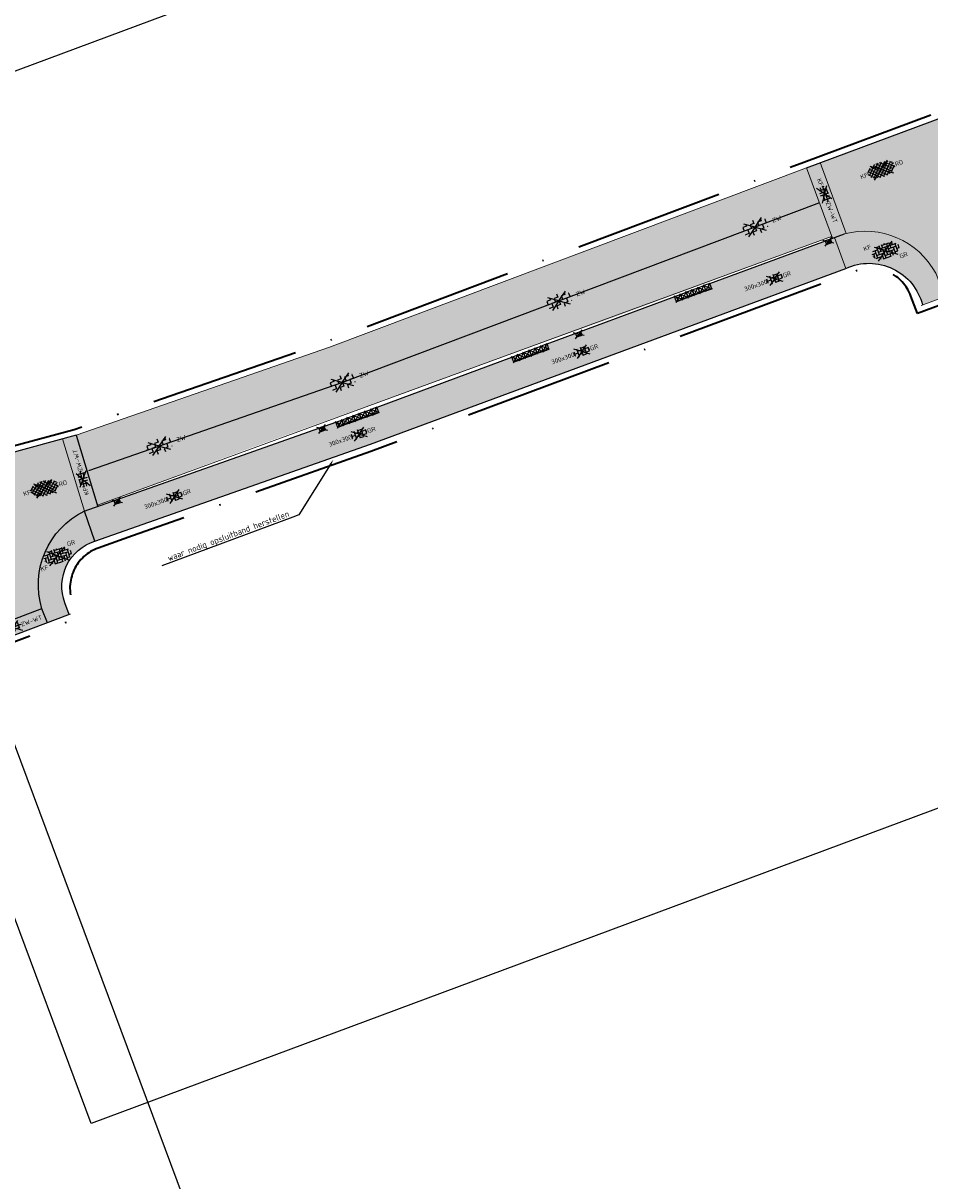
# Model space of a CAD drawing. Header units: metres. Extents: x 132493 to 135358, y 502695 to 503216.
# Tile 24 of 37: x 132831 to 132904, y 502888 to 502981. Entities that reach past the tile are written whole.
import ezdxf
from ezdxf import colors
from ezdxf.entities.mleader import LeaderData, LeaderLine
from ezdxf.enums import TextEntityAlignment as Align
from ezdxf.math import Vec2, Vec3

# ---------------------------------------------------------------- set-up
doc = ezdxf.new("R2010")
doc.units = ezdxf.units.M
doc.linetypes.add('XX-PROJECTGRENS', pattern=[18, 12, -3, 0, -3])
doc.layers.get('Defpoints').update_dxf_attribs({"color": 3})
for name, color, linetype, lineweight, plot in [('ARC- frezen asfalt zwart', 174, 'Continuous', 35, False), ('ARC-opbreken bss kf bv taludmarkering', 140, 'Continuous', 20, False), ('ARC-opbreken sbs kf kv rood', 40, 'Continuous', 20, False)]:
    doc.layers.add(name, color=color, linetype=linetype, lineweight=lineweight, plot=plot)
doc.layers.add('ARC-opbreken bss kf ev grijs', color=30, linetype='Continuous', plot=False)
doc.layers.add('ARC-opbreken btt 300x300 hv', color=7, linetype='Continuous', plot=False)
for name, color, linetype, lineweight in [('B-WE-VH-KANTVERHARDING-G', 2, 'Continuous', 25), ('N-WE-KG-GRENS_WERKGRENS-G', 5, 'XX-PROJECTGRENS', 35), ('N-WE-VH-KANTVERHARDING-G', 2, 'Continuous', 18), ('V-WE-RI-KOLK-S', 7, 'Continuous', 25), ('V-WE-VH-GOOT_TEGEL-G', 170, 'Continuous', 18), ('V-WE-VH-KANTOPSLUITING_ELEMENT_INRIT-S', 2, 'Continuous', 25), ('V-WE-VH-KANTOPSLUITING_TROTTOIRBAND_130 150-G', 210, 'VH-TROTTOIRBAND_130-150-V', 25), ('V-WE-VH-VERHARDING_ASFALT-S', 2, 'Continuous', 25), ('V-WE-VH-VERHARDING_BETONSTRAATSTEEN-S', 2, 'Continuous', 25), ('V-WE-VH-VERHARDING_BETONSTRAATSTEEN_ELLEBOOG-S', 2, 'Continuous', 25), ('V-WE-VH-VERHARDING_STRAATBAKSTEEN_KEPER-S', 2, 'Continuous', 25), ('V-WE-VH-VERHARDING_TEGEL_HALFST-S', 2, 'Continuous', 25), ('X-XX-AL-AANPIJLING-T25', 7, 'Continuous', 25)]:
    doc.layers.add(name, color=color, linetype=linetype, lineweight=lineweight)
doc.styles.add('NLCS-ISO', font='NLCS-ISO.ttf')
doc.styles.add('NLCS-ISO-M200-T25', font='NLCS-ISO.ttf', dxfattribs={"height": 0.5})
doc.linetypes.add('VH-TROTTOIRBAND_130-150-V', pattern='A,2.5,[24,NLCS.SHX,S=1,R=0,X=0,Y=0],2.5,-2,2,-2,2,-2', length=15)

# ---------------------------------------------------------------- blocks, each defined once
blk = doc.blocks.new('V-SVH-BSS_KEIFORMAAT_ELLEBOOG-SO')
at = {"ltscale": 0.1}
for p, q in [((-5.610382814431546, 0.3855414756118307), (-3.971609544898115, 0.3855414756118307)), ((-5.02160954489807, 0.3855414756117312), (-5.02160954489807, -1.36993364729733)), ((-4.954776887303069, 1.435541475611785), (-2.92160954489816, 1.435541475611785)), ((0, 0), (-4.171838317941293, -3.003495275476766)), ((-3.971609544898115, 1.435541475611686), (-3.971609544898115, -1.71445852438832)), ((4.440892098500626e-16, 0), (-3.727942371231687, 2.683914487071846)), ((-3.104154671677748, 2.485541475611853), (-1.871609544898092, 2.485541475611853)), ((-2.92160954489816, 2.48554147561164), (-2.92160954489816, -0.6644585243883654)), ((-2.92160954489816, 0.3855414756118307), (0.2283904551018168, 0.3855414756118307)), ((-1.871609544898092, 2.805519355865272), (-1.871609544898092, 0.3855414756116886)), ((-1.871609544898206, 1.435541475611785), (1.278390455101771, 1.435541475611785)), ((-0.8216095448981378, 2.941359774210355), (-0.8216095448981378, 1.435541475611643)), ((-0.8216095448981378, 2.485541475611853), (2.32839045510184, 2.485541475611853)), ((-0.8216095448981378, 0.385541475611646), (-0.8216095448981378, -2.76445852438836)), ((4.440892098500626e-16, -1.665334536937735e-16), (3.727942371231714, 2.683914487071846)), ((0.2283904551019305, 2.970445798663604), (0.2283904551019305, 2.485541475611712)), ((0.2283904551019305, 1.435541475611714), (0.2283904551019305, -1.714458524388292)), ((1.278390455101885, 2.485541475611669), (1.278390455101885, -0.664458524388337)), ((1.278390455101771, 0.3855414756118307), (4.428390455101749, 0.3855414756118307)), ((2.32839045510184, 2.709488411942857), (2.32839045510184, 0.3855414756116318)), ((2.328390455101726, 1.435541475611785), (4.954776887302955, 1.435541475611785)), ((3.378390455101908, 2.384775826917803), (3.378390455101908, 1.4355414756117)), ((3.378390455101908, 0.3855414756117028), (3.378390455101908, -2.384775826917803)), ((4.428390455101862, 1.435541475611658), (4.428390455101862, -1.714458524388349)), ((5.47839045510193, 0.7434310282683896), (5.47839045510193, -0.6644585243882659)), ((5.478390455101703, 0.3855414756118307), (5.610382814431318, 0.3855414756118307)), ((-5.515026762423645, -0.6644585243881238), (-5.02160954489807, -0.6644585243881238)), ((-4.622465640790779, -1.714458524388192), (-1.871609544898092, -1.714458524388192)), ((-3.971609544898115, -0.6644585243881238), (-0.8216095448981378, -0.6644585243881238)), ((-2.92160954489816, -1.714458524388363), (-2.92160954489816, -2.545893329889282)), ((-1.871609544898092, -0.6644585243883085), (-1.871609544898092, -2.805519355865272)), ((-1.871609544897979, -2.764458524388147), (1.278390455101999, -2.764458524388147)), ((-0.8216095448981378, -1.714458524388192), (2.32839045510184, -1.714458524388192)), ((8.881784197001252e-16, -1.665334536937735e-16), (4.171838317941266, -3.003495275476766)), ((0.2283904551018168, -0.6644585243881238), (3.378390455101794, -0.6644585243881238)), ((0.2283904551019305, -2.764458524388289), (0.2283904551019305, -2.970445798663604)), ((1.278390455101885, -1.714458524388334), (1.278390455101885, -2.895995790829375)), ((2.32839045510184, -0.6644585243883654), (2.32839045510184, -2.709488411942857)), ((3.378390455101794, -1.714458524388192), (4.622465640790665, -1.714458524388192)), ((4.428390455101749, -0.6644585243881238), (5.515026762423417, -0.6644585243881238))]:
    blk.add_line(p, q, dxfattribs=at)
at = {"style": 'NLCS-ISO'}
blk.add_attdef('FORMAAT', text='', height=1.8, dxfattribs=at).set_placement((-5.710382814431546, -4.440892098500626e-15), align=Align.MIDDLE_RIGHT)
blk.add_attdef('KLEUR', text='', height=1.8, dxfattribs=at).set_placement((5.710382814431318, 0), align=Align.MIDDLE_LEFT)
at = {"style": 'NLCS-ISO', "flags": 1}
blk.add_attdef('FUNCTIE', text='', height=1.8, dxfattribs=at).set_placement((0.1159930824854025, -3.584775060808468), align=Align.MIDDLE_CENTER)
blk = doc.blocks.new('V-SVH-INRITELEMENT_130 150_180X450X500_LINKS')
for p, q in [((-0.54, 0.49), (0.04000000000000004, -0.04)), ((0.04, 0.49), (-0.54, -0.03999999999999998)), ((-0.3, 0.4000000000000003), (-0.405263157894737, 0)), ((0, 0.4000000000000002), (-0.3, 0.4000000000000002))]:
    blk.add_line(p, q)
blk.add_lwpolyline([(-0.5, 0), (0, 0), (0, 0.45), (-0.5, 0.45)], close=True)
blk = doc.blocks.new('V-SVH-INRITELEMENT_130 150_180X450X500_MIDDEN')
for p, q in [((-0.04, 0.4900000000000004), (0.54, -0.04000000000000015)), ((0.54, 0.4900000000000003), (-0.04, -0.04)), ((0, 0.4000000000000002), (0.5, 0.4000000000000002))]:
    blk.add_line(p, q)
blk.add_lwpolyline([(0, 0), (0, 0.4500000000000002), (0.5, 0.4500000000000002), (0.5, 0)], close=True)
blk = doc.blocks.new('V-SVH-INRITELEMENT_130 150_180X450X500_RECHTS')
for p, q in [((-0.04, 0.49), (0.54, -0.04000000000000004)), ((0.54, 0.49), (-0.04, -0.03999999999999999)), ((0, 0.4000000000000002), (0.3, 0.4000000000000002)), ((0.3, 0.4000000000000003), (0.405263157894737, 0))]:
    blk.add_line(p, q)
blk.add_lwpolyline([(0, 0), (0, 0.45), (0.5, 0.45), (0.5, 0)], close=True)
blk = doc.blocks.new('V-SRI-KOLK_TROTTOIR-SO')
blk.add_hatch(color=256).paths.add_polyline_path([(1.12499999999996, 0.7499999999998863), (-1.124999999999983, 0.7499999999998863), (-1.124999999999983, -0.7499999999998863)])
at = {"ltscale": 0.1}
for p, q in [((-1.875000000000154, 1.25), (1.875000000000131, -1.25)), ((1.875000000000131, 1.25), (-1.875000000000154, -1.25))]:
    blk.add_line(p, q, dxfattribs=at)
blk.add_line((-1.124999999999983, -0.7499999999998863), (1.12499999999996, 0.7499999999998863))
at = {"flags": 128}
blk.add_lwpolyline([(-1.124999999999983, -0.7499999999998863), (1.12499999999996, -0.7499999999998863), (1.12499999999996, 0.7499999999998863), (-1.124999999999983, 0.7499999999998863)], close=True, dxfattribs=at)
blk = doc.blocks.new('V-SVH-SBS_KEIFORMAAT_KEPER-SO')
at = {"ltscale": 0.1}
for p, q in [((-5.658132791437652, 0.01016907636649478), (-4.378087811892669, -1.269875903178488)), ((-5.259365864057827, 1.096326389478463), (-4.378087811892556, 0.2150483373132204)), ((-5.120549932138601, 0.9575104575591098), (-3.948981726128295, 2.129078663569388)), ((-5.120549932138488, -0.5274137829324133), (-2.893163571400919, 1.699972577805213)), ((-4.735379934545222, -1.627168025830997), (-2.893163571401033, 0.2150483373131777)), ((-4.488306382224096, 1.81019114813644), (-4.378087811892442, 1.699972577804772)), ((0, 0), (-4.171838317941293, -3.003495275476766)), ((4.440892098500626e-16, 0), (-3.727942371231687, 2.683914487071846)), ((-3.635625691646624, 0.9575104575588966), (-1.408239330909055, -1.269875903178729)), ((-3.520521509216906, 2.327330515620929), (-1.408239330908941, 0.2150483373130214)), ((-2.400361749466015, 2.692094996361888), (-1.408239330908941, 1.699972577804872)), ((-2.150701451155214, 0.957510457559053), (-0.1362047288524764, 2.972007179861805)), ((-2.150701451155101, 2.442434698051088), (-1.769360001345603, 2.823776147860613)), ((-2.150701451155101, -0.5274137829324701), (0.07668490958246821, 1.699972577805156)), ((-2.150701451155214, -2.012338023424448), (0.07668490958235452, 0.2150483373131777)), ((-0.6657772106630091, 2.44243469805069), (1.56160915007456, 0.2150483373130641)), ((-0.6657772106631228, 0.9575104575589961), (1.561609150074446, -1.26987590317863)), ((4.440892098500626e-16, -1.665334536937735e-16), (3.727942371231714, 2.683914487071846)), ((0.2926933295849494, 2.968888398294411), (1.561609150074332, 1.699972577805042)), ((0.8191470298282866, 2.442434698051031), (1.273324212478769, 2.896611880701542)), ((0.8191470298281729, 0.957510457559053), (2.522678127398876, 2.661041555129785)), ((0.8191470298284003, -0.5274137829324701), (3.046533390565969, 1.699972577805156)), ((0.8191470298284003, -2.01233802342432), (3.046533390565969, 0.2150483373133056)), ((2.304071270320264, 2.442434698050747), (4.531457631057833, 0.2150483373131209)), ((2.304071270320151, 0.9575104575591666), (4.531457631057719, -1.269875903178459)), ((3.788995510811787, 0.9575104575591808), (4.578330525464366, 1.746845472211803)), ((3.788995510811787, -0.5274137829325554), (5.323567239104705, 1.00715794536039)), ((4.297843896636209, 1.933586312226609), (4.531457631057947, 1.699972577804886)), ((5.273919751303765, 0.9575104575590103), (5.468845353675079, 0.7625848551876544)), ((-3.817546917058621, -2.194259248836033), (-2.893163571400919, -1.269875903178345)), ((-3.635625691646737, -0.5274137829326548), (-1.408239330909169, -2.754800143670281)), ((-3.635625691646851, -2.012338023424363), (-3.194073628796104, -2.453890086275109)), ((-1.517408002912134, -2.863968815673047), (0.0766849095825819, -1.269875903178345)), ((-0.6657772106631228, -0.5274137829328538), (1.561609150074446, -2.754800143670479)), ((-0.6657772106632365, -2.012338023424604), (0.2908238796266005, -2.968939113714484)), ((-0.1404673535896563, -2.971952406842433), (0.0766849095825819, -2.754800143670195)), ((8.881784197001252e-16, -1.665334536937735e-16), (4.171838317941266, -3.003495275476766)), ((1.441657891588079, -2.874751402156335), (3.046533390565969, -1.269875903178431)), ((2.304071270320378, -0.5274137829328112), (3.920312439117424, -2.143654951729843)), ((2.304071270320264, -2.012338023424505), (2.857603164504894, -2.565869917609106)), ((3.788995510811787, -2.012338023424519), (5.650918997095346, -0.1504145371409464)), ((5.273919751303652, -0.5274137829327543), (5.482181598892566, -0.7356756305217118))]:
    blk.add_line(p, q, dxfattribs=at)
for centre in [(-5.491780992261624, 0.586279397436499), (-4.006856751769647, 1.32874151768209), (-2.52193251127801, 2.071203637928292), (-2.521932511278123, 0.5862793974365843), (-1.037008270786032, 2.813665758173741), (-1.037008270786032, 1.328741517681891), (0.4479159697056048, 2.071203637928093), (0.4479159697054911, 0.5862793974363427), (1.932840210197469, 1.328741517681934), (3.417764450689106, 2.071203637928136), (3.417764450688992, 0.5862793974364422), (4.927512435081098, 1.353565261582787), (-4.00685675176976, -0.1561827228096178), (-4.00685675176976, -1.641106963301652), (-2.521932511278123, -0.8986448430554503), (-2.521932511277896, -2.383569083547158), (-1.037008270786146, -0.1561827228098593), (-1.037008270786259, -1.641106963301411), (0.4479159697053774, -0.8986448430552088), (0.4479159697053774, -2.383569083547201), (1.932840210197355, -0.1561827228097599), (1.932840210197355, -1.64110696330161), (3.417764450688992, -0.8986448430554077), (4.902688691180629, -0.1561827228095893)]:
    blk.add_circle(centre, 0.08813061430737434, dxfattribs=at)
at = {"style": 'NLCS-ISO'}
blk.add_attdef('FORMAAT', text='', height=1.8, dxfattribs=at).set_placement((-5.758132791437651, -4.440892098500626e-15), align=Align.MIDDLE_RIGHT)
blk.add_attdef('KLEUR', text='', height=1.8, dxfattribs=at).set_placement((5.90133353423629, 0), align=Align.MIDDLE_LEFT)
at = {"style": 'NLCS-ISO', "flags": 1}
blk.add_attdef('FUNCTIE', text='', height=1.8, dxfattribs=at).set_placement((0.1159930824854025, -3.584775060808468), align=Align.MIDDLE_CENTER)
blk = doc.blocks.new('V-SVH-TEGEL_300X300_DUN_HALFST_KL-SO')
for p, q in [((-3.08021532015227, 0.7500000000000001), (-2.999999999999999, 0.7500000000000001)), ((-2.999999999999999, -0.8349495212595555), (-2.999999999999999, 0.834949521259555)), ((-2.999999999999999, 0), (-1.499999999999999, 0)), ((-1.83708385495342, 1.5), (-1.499999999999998, 1.5)), ((-1.499999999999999, -1.600165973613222), (-1.499999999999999, 1.600165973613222)), ((-1.499999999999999, 0.7500000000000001), (1.110223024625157e-15, 0.7500000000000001)), ((1.110223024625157e-15, -1.78372119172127), (1.110223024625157e-15, 1.78372119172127)), ((2.220446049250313e-15, 1.5), (1.500000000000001, 1.5)), ((0, 0), (1.500000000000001, 0)), ((1.500000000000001, -1.600165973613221), (1.500000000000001, 1.600165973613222)), ((1.500000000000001, 0.7500000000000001), (3, 0.7500000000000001)), ((3, -0.8349495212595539), (3, 0.8349495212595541)), ((3, 0), (3.39489953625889, 0)), ((-3.08021532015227, -0.7500000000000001), (-3, -0.7500000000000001)), ((-1.837083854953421, -1.5), (-1.499999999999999, -1.5)), ((-1.5, -0.7500000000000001), (0, -0.7500000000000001)), ((1.110223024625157e-15, -1.5), (1.500000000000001, -1.5)), ((1.499999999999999, -0.7500000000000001), (3, -0.7500000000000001))]:
    blk.add_line(p, q)
at = {"ltscale": 0.1}
for p, q in [((-6.661338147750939e-16, 0), (-2.745585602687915, -1.976671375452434)), ((-3.33066907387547e-16, 0), (-2.726908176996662, 1.963224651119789)), ((-3.33066907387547e-16, 0), (2.726908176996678, 1.963224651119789)), ((0, 0), (2.745585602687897, -1.976671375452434))]:
    blk.add_line(p, q, dxfattribs=at)
at = {"style": 'NLCS-ISO'}
blk.add_attdef('FORMAAT', text='', height=1.8, dxfattribs=at).set_placement((-3.18021532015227, -2.887924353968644e-16), align=Align.MIDDLE_RIGHT)
blk.add_attdef('KLEUR', text='', height=1.8, dxfattribs=at).set_placement((3.49489953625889, -6.891423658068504e-16), align=Align.MIDDLE_LEFT)
at = {"style": 'NLCS-ISO', "flags": 1}
blk.add_attdef('FUNCTIE', text='', height=1.8, dxfattribs=at).set_placement((0.1159930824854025, -3.584775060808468), align=Align.MIDDLE_CENTER)
blk = doc.blocks.new('V-SVH-BSS_KEIFORMAAT_BLOK_01_KL-SO')
for p, q in [((-3.365707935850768, 0.2355414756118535), (3.36570793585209, 0.2355414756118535)), ((-2.921609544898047, 0.2355414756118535), (-2.921609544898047, 0.9167434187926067)), ((3.33066907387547e-16, -1.215633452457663e-16), (-2.795956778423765, 2.012935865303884)), ((-1.871609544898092, -1.501752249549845), (-1.871609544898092, 1.501752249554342)), ((-1.871609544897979, 1.285541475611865), (0.2283904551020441, 1.285541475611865)), ((-0.8216095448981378, -1.746491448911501), (-0.8216095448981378, 0.2355414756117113)), ((3.33066907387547e-16, -2.464634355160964e-16), (2.795956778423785, 2.012935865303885)), ((0.2283904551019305, -1.795922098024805), (0.2283904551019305, 1.795922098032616)), ((1.278390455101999, 0.2355414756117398), (1.278390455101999, 1.66750448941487)), ((2.328390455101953, -1.309937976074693), (2.328390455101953, 1.309937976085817)), ((2.328390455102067, 1.285541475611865), (2.376267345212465, 1.285541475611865)), ((3.378390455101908, -0.1772992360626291), (3.378390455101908, 0.1772992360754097)), ((0, -1.215633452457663e-16), (-3.12887873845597, -2.252621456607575)), ((-3.027490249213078, -0.8144585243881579), (-1.871609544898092, -0.8144585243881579)), ((6.661338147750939e-16, -2.464634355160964e-16), (3.12887873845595, -2.252621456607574)), ((0.2283904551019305, -0.8144585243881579), (2.328390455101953, -0.8144585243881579))]:
    blk.add_line(p, q)
at = {"style": 'NLCS-ISO'}
blk.add_attdef('FORMAAT', text='', height=1.8, dxfattribs=at).set_placement((-3.39489953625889, -4.365574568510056e-15), align=Align.MIDDLE_RIGHT)
blk.add_attdef('KLEUR', text='', height=1.8, dxfattribs=at).set_placement((3.39489953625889, 0), align=Align.MIDDLE_LEFT)
at = {"style": 'NLCS-ISO', "flags": 1}
blk.add_attdef('FUNCTIE', text='', height=1.8, dxfattribs=at).set_placement((0.1159930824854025, -3.584775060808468), align=Align.MIDDLE_CENTER)
blk = doc.blocks.new('V-SVH-ASFALT_FREESVAK-SO')
at = {"ltscale": 0.1}
for p, q in [((-0.02678365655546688, 0.009966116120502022), (-3.797807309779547, -2.704964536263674)), ((-0.02678365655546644, 0.009966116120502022), (-3.772154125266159, 2.706427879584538)), ((-0.02678365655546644, 0.009966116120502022), (3.71858681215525, 2.706427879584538)), ((-0.026783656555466, 0.009966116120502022), (3.74423999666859, -2.704964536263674))]:
    blk.add_line(p, q, dxfattribs=at)
at = {"flags": 128}
for points in [[(-3.124999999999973, 2.498892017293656), (-3.125, 1.5625), (-4.687500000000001, 1.5625), (-4.687499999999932, 0), (-5.650000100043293, 0)], [(-2.943449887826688e-07, 3), (6.989964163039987e-14, 1.5625), (-1.5625, 1.5625), (-1.562499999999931, 0), (-3.125, 0), (-3.124999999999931, -1.5625), (-4.687499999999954, -1.5625), (-4.687499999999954, -1.5625), (-4.687499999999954, -1.672369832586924)], [(3.125000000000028, 2.497405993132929), (3.125000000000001, 1.5625), (1.5625, 1.5625), (1.562500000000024, 0), (0, 0), (6.989964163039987e-14, -1.5625), (-1.562499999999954, -1.5625), (-1.562499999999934, -2.881821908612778)], [(4.821866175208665, 1.5625), (4.687500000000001, 1.5625), (4.68750000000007, 0), (3.125000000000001, 0), (3.125000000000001, -1.5625), (1.5625, -1.5625), (1.562500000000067, -2.882459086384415)], [(4.821866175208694, -1.5625), (4.687500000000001, -1.5625), (4.68750000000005, -1.673827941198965)]]:
    blk.add_lwpolyline(points, dxfattribs=at)
at = {"style": 'NLCS-ISO'}
blk.add_attdef('KLEUR', text='', height=1.800000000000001, dxfattribs=at).set_placement((7.299061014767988, -0.02440218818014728), align=Align.MIDDLE_LEFT)

msp = doc.modelspace()

# ---------------------------------------------------------------- hatches: boundary and pattern name
at = {"layer": 'ARC- frezen asfalt zwart', "transparency": 33554559}
h = msp.add_hatch(color=256, dxfattribs=at)
h.dxf.hatch_style = 1
edge = h.paths.add_edge_path()
edge.add_line((132851.4213523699, 502953.630998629), (132835.4212135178, 502948.0643913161))
edge.add_line((132835.4212135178, 502948.0643913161), (132837.1276678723, 502942.4752762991))
edge.add_line((132837.1276678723, 502942.4752762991), (132849.620187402, 502947.1281233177))
edge.add_line((132849.620187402, 502947.1281233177), (132866.5008931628, 502953.2328788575))
edge.add_line((132866.5008931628, 502953.2328788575), (132878.0474685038, 502957.3623602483))
edge.add_line((132878.0474685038, 502957.3623602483), (132890.2681734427, 502961.9048899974))
edge.add_line((132890.2681734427, 502961.9048899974), (132895.874118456, 502963.9904814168))
edge.add_line((132895.874118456, 502963.9904814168), (132893.8733039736, 502969.4854392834))
edge.add_line((132893.8733039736, 502969.4854392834), (132869.2008148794, 502960.2001354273))
edge.add_arc((132652.6979661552, 503518.823432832), 599.110567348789, 289.37183001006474, 291.1845883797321, ccw=False)
at = {"layer": 'ARC-opbreken bss kf bv taludmarkering', "transparency": 33554559}
h = msp.add_hatch(color=256, dxfattribs=at)
h.dxf.hatch_style = 1
h.paths.add_polyline_path([(132895.9605617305, 502963.8398726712), (132893.8733039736, 502969.4854392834), (132894.9805801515, 502969.8997643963), (132897.0564750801, 502964.2480589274)])
h = msp.add_hatch(color=256, dxfattribs=at)
h.dxf.hatch_style = 1
h.paths.add_polyline_path([(132836.0793416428, 502941.9820802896), (132834.3399163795, 502947.7685386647), (132835.4212135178, 502948.0643913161), (132837.16696306, 502942.3455533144)])
h = msp.add_hatch(color=256, dxfattribs=at)
h.dxf.hatch_style = 1
h.paths.add_polyline_path([(132833.1233928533, 502933.0434624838), (132828.6696216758, 502931.3658836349), (132828.2549202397, 502932.4995630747), (132832.6924784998, 502934.1817383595)])
at = {"layer": 'ARC-opbreken bss kf ev grijs', "transparency": 33554559}
h = msp.add_hatch(color=256, dxfattribs=at)
h.dxf.hatch_style = 1
edge = h.paths.add_edge_path()
edge.add_line((132904.9721737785, 502959.1619670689), (132904.2348543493, 502961.036081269))
edge.add_arc((132898.578531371, 502957.9848676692), 6.426810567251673, 28.34393767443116, 104.9320352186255)
edge.add_line((132896.9225153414, 502964.1946587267), (132896.1329446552, 502963.9034506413))
edge.add_line((132896.1329446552, 502963.9034506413), (132897.0440024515, 502961.4332426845))
edge.add_arc((132898.8876607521, 502957.4205466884), 4.415971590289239, 14.034394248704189, 114.6767118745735, ccw=False)
edge.add_line((132903.1718170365, 502958.4914388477), (132904.9721737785, 502959.1619670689))
h = msp.add_hatch(color=256, dxfattribs=at)
h.dxf.hatch_style = 1
edge = h.paths.add_edge_path()
edge.add_arc((132838.9628861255, 502936.0711724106), 6.577743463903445, 116.080155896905, 207.4062185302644)
edge.add_line((132833.1233928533, 502933.0434624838), (132834.8700220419, 502933.7013562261))
edge.add_line((132834.8700220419, 502933.7013562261), (132834.5288398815, 502934.6549193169))
edge.add_arc((132838.0602344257, 502935.9908876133), 3.775653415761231, 107.4814146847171, 200.7222228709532, ccw=False)
edge.add_line((132836.9260416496, 502939.5921603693), (132836.0711251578, 502941.9791693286))
at = {"layer": 'ARC-opbreken btt 300x300 hv', "transparency": 33554605}
h = msp.add_hatch(color=256, dxfattribs=at)
h.dxf.hatch_style = 1
h.paths.add_polyline_path([(132851.4254693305, 502944.7017545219), (132836.9277931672, 502939.5872165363), (132836.0793863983, 502941.9819314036), (132850.8653884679, 502947.2160805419), (132854.8624008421, 502948.637233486), (132854.9627839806, 502948.3538918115), (132855.3869507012, 502948.5041668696), (132855.286767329, 502948.7869446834), (132856.2142790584, 502949.1155463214), (132856.3677996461, 502948.6925125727), (132859.648409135, 502949.8793901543), (132859.4948984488, 502950.3023966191), (132870.3007892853, 502954.3306114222), (132870.4615038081, 502953.910272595), (132873.2716314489, 502954.9581219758), (132873.1156134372, 502955.3765318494), (132875.3906011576, 502956.226159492), (132875.4907845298, 502955.9433816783), (132875.9149512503, 502956.0936567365), (132875.8147678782, 502956.3764345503), (132878.2231082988, 502957.2765171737), (132883.3317823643, 502959.173339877), (132883.4880863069, 502958.754163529), (132886.2958829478, 502959.7974635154), (132886.1427854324, 502960.2188418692), (132890.3310488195, 502961.7636055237), (132895.3751733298, 502963.6270534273), (132895.475356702, 502963.3442756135), (132895.8995234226, 502963.4945506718), (132895.8025251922, 502963.7815859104), (132896.1329446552, 502963.9034506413), (132897.0440024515, 502961.4332426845), (132858.972670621, 502947.3642810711)])
at = {"layer": 'ARC-opbreken sbs kf kv rood', "transparency": 33554559}
h = msp.add_hatch(color=256, dxfattribs=at)
h.dxf.hatch_style = 1
edge = h.paths.add_edge_path()
edge.add_line((132908.9670678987, 502961.9943851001), (132904.5107999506, 502960.3346843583))
edge.add_line((132904.5107999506, 502960.3346843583), (132904.2348543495, 502961.0360812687))
edge.add_arc((132898.5489266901, 502957.9561157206), 6.466526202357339, 28.44361473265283, 103.3439695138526)
edge.add_line((132897.0564750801, 502964.2480589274), (132894.98128846, 502969.8978370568))
edge.add_line((132894.98128846, 502969.8978370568), (132910.4228914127, 502975.6267289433))
edge.add_line((132910.4228914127, 502975.6267289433), (132912.3635529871, 502970.7039943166))
edge.add_arc((132915.0285788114, 502964.6157945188), 6.645941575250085, 113.6407388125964, 191.5921324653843)
edge.add_line((132908.518195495, 502963.2803363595), (132908.9670678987, 502961.9943851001))
h = msp.add_hatch(color=256, dxfattribs=at)
h.dxf.hatch_style = 1
edge = h.paths.add_edge_path()
edge.add_line((132832.687442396, 502934.1879578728), (132828.313096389, 502932.5215147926))
edge.add_line((132828.313096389, 502932.5215147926), (132827.806596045, 502933.6381119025))
edge.add_arc((132822.0226413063, 502932.0502820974), 5.997944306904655, 15.35085062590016, 101.604930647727)
edge.add_line((132820.8160815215, 502937.9256160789), (132819.2718485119, 502943.6457793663))
edge.add_line((132819.2718485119, 502943.6457793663), (132834.3399163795, 502947.7685386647))
edge.add_line((132834.3399163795, 502947.7685386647), (132836.0711251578, 502941.9791693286))
edge.add_arc((132838.9213350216, 502936.1109742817), 6.523757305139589, 115.9060632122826, 197.1438239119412)

# ---------------------------------------------------------------- linework, layer by layer
at = {"layer": 'B-WE-VH-KANTVERHARDING-G', "flags": 128}
for points in [[(132834.8700220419, 502933.7013562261), (132834.5288398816, 502934.6549193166, -0.4318493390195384), (132836.9277931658, 502939.5872165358), (132858.972670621, 502947.3642810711), (132897.0440024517, 502961.4332426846, -0.4697241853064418), (132903.1718170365, 502958.4914388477)], [(132833.1233928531, 502933.0434624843), (132832.6901494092, 502934.1808511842, -0.3704866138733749), (132836.0711251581, 502941.9791693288)]]:
    msp.add_lwpolyline(points, format="xyb", dxfattribs=at)
for points in [[(132835.4212135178, 502948.0643913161), (132837.16696306, 502942.3455533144)], [(132836.9277931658, 502939.5872165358), (132836.0793345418, 502941.9820777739)], [(132834.9482423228, 502933.7308190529), (132826.3791313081, 502930.5031365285)], [(132828.2549202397, 502932.4995630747), (132832.687442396, 502934.1879578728)]]:
    msp.add_lwpolyline(points, dxfattribs=at)
at = {"layer": 'Defpoints', "elevation": -7055.849716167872, "flags": 128}
for points in [[(132808.3211028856, 502968.9644726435), (132988.0592704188, 503035.9080699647), (133016.365452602, 502959.9082504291), (132836.6272850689, 502892.9646531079)], [(132859.0313564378, 502846.6053878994), (132679.2931960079, 502779.661793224), (132645.1458010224, 502871.3447987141), (132701.7776113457, 502892.4373532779), (132696.8511150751, 502905.6645990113), (132819.9574651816, 502951.5156391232)]]:
    msp.add_lwpolyline(points, close=True, dxfattribs=at)
at = {"layer": 'Defpoints', "flags": 128}
msp.add_lwpolyline([(132894.929978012, 502966.6776928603), (132856.7346221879, 502952.3031608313), (132836.4069873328, 502945.2309746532)], dxfattribs=at)
at = {"layer": 'N-WE-KG-GRENS_WERKGRENS-G', "flags": 128}
msp.add_lwpolyline([(132714.2253158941, 502831.3904483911), (132712.7400949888, 502830.0161407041), (132714.1731425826, 502827.1052403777), (132719.4251604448, 502816.1866046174), (132713.9174027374, 502811.8229371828, 0.04161843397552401), (132718.6427681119, 502809.6287933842, 0.09745513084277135), (132725.8804583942, 502809.0646027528), (132725.8125626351, 502804.7527027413), (132725.6099385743, 502797.8086237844), (132725.1053925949, 502797.8233461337, -0.135959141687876), (132716.3704461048, 502797.1749889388), (132711.3572987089, 502798.4330373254), (132706.3933053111, 502799.6787505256), (132700.2689487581, 502800.2533693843, -0.009927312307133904), (132677.6423638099, 502796.2204368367), (132632.4775441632, 502780.0411305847), (132631.3302142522, 502779.1512723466), (132632.0502299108, 502777.5865491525), (132622.168617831, 502772.6569421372), (132620.9717571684, 502775.0561014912), (132620.4519287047, 502775.3022731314), (132554.7125988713, 502749.9192737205), (132553.5520077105, 502749.2593933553), (132548.0520104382, 502747.4137700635), (132545.4075692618, 502745.6198070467), (132545.4636435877, 502743.7122677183), (132548.2703150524, 502740.2041546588), (132546.1977120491, 502738.5524976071), (132547.2734198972, 502736.3736973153), (132545.773115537, 502735.6868012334), (132549.5112197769, 502726.1300581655), (132550.9953625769, 502723.075728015), (132548.6114247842, 502721.9184287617), (132542.8630033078, 502733.748541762), (132538.4003322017, 502731.5800659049), (132545.6203605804, 502716.6702314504), (132539.1543029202, 502713.582988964), (132538.3787504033, 502715.2073406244), (132538.8299591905, 502715.4227718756, 0.1258055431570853), (132540.8642619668, 502717.121495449), (132538.2229633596, 502722.5858758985), (132533.0917598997, 502720.1696919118), (132531.9897855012, 502722.4959291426), (132537.06849646, 502724.96466485), (132534.5651297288, 502730.1339482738), (132532.6554730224, 502734.0772605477), (132529.4452623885, 502740.761434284, 0.3885101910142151), (132526.4405938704, 502741.9752038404), (132517.3612774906, 502738.5866334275), (132516.3409391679, 502741.2473833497), (132514.3343546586, 502748.3721289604), (132518.7602017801, 502750.017851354), (132518.7078413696, 502750.1586643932), (132537.4658066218, 502757.1237498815), (132545.2267770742, 502760.1067389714), (132545.3430136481, 502759.9905023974), (132617.2179337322, 502787.5652962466, 0.0530358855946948), (132670.1520954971, 502814.1423324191), (132672.3265500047, 502817.6322222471), (132670.7549624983, 502818.6114352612), (132672.1943896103, 502820.9216431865), (132670.4513079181, 502822.0267407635), (132673.8028653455, 502827.2857703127), (132676.7105516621, 502830.3663762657), (132678.6356808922, 502831.8345226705), (132679.3636294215, 502829.7175962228), (132686.5403633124, 502831.996473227), (132685.8887513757, 502832.7922795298), (132687.7843656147, 502834.3444221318), (132685.8924956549, 502836.654941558, -0.03363462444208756), (132681.7567952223, 502842.4619635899), (132688.1466029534, 502846.9156222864), (132694.7811445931, 502837.3968314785), (132696.5537453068, 502838.8858371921), (132699.4390531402, 502838.5227991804), (132704.6475855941, 502843.3276917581), (132708.6928347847, 502846.9399721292), (132708.7889737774, 502849.3249708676), (132723.0757401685, 502862.504571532, 0.07308262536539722), (132734.9296173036, 502877.1697995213), (132757.8275011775, 502915.9053533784), (132758.6960745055, 502915.4095598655), (132759.1679985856, 502916.2078974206), (132760.3906122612, 502915.428677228), (132762.0341197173, 502915.8510020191, -0.02648883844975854), (132766.1507159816, 502921.6317261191), (132767.8034618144, 502923.534666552, -0.1483820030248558), (132790.4768695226, 502936.940914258), (132818.0074301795, 502943.8991565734), (132826.6721795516, 502946.2000181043), (132835.264211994, 502948.5399119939), (132853.030991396, 502954.7204042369), (132855.5430462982, 502955.5943731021), (132893.6670651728, 502969.9346445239), (132911.4250937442, 502976.5518217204), (132985.9372209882, 503003.554560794), (133023.5711726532, 503017.0704657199), (133037.4729290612, 503022.0417912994), (133036.8284805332, 503023.8357818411), (133048.3715800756, 503027.8953449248), (133048.97521697, 503026.1071146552), (133048.9911361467, 503026.1127395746), (133116.4164145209, 503049.9369461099), (133129.5936692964, 503053.9728422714), (133207.8773459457, 503083.0824674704), (133221.6020627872, 503088.229315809), (133252.5806296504, 503100.4096689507), (133277.3930948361, 503110.4427945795), (133306.0693888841, 503122.394261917), (133329.6915567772, 503132.1074622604), (133343.7506007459, 503138.2081911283), (133361.8374489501, 503145.7804018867), (133391.0475199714, 503157.4094206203), (133404.4047577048, 503161.7069303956), (133414.3680779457, 503164.4651842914), (133423.3375518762, 503166.665003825), (133422.7640556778, 503168.0921528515), (133426.0535146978, 503169.4217021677), (133426.8625576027, 503167.4200363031), (133431.5381101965, 503168.3037502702), (133432.8605034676, 503169.7050978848, -0.01252502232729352), (133446.1950836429, 503172.024689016), (133446.4274399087, 503171.1419565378), (133453.6951711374, 503172.4352029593), (133464.2441775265, 503174.5581261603), (133468.7507191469, 503175.6983460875), (133481.3466587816, 503179.8027244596), (133494.5838262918, 503184.5239476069), (133505.9859397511, 503189.2401041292), (133509.7453047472, 503190.5054281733), (133516.5469371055, 503192.9082903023), (133520.2490062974, 503182.1618742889), (133500.0104023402, 503174.4274569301), (133496.1304450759, 503172.7271114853), (133491.3793823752, 503168.1817010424), (133489.9685666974, 503172.1368100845, -0.001551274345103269), (133487.1674594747, 503171.1474206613, -0.02365583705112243), (133473.9172051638, 503167.2191786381, -0.09025762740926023), (133471.022142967, 503165.2937241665), (133449.108795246, 503158.5337313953), (133447.9712047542, 503161.9662686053), (133447.2343836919, 503162.6708405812, 0.0522661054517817), (133400.8006422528, 503151.1583812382), (133401.0319163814, 503146.3192967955), (133398.1815961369, 503145.8738086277), (133389.706913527, 503144.5492659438, 0.007004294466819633), (133353.8959263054, 503130.4761869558, 0.0005797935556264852), (133350.949471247, 503129.2663756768), (133350.4881779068, 503128.3037546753), (133331.4339915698, 503120.1368624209), (133318.7108270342, 503114.6835351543), (133316.0634265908, 503108.0857307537), (133308.6707664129, 503105.028186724), (133301.2143453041, 503108.4141632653), (133286.9959372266, 503102.611572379), (133286.8641141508, 503102.663705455), (133275.2480078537, 503097.9132657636), (133256.6406850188, 503090.2815487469), (133233.221242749, 503081.2590805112), (133231.4393499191, 503077.3620802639), (133227.6286606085, 503079.1045076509), (133217.6736325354, 503075.2692786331), (133153.4352097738, 503051.2787820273), (133140.9956119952, 503046.8551439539), (133135.5872467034, 503044.9842156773), (133134.6884052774, 503047.4809715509), (133133.4898386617, 503047.0494830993, 0.1102594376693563), (133115.8269476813, 503035.8476061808), (133100.7363959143, 503020.7744244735, 0.265135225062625), (133098.6401080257, 503013.1295457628), (133089.7072472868, 503009.9835794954, 0.2579390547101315), (133083.442742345, 503014.5278438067, 0.006082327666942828), (133083.2493027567, 503014.5493125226), (133077.9674409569, 503015.0705569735), (133061.9198871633, 503016.654221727, 0.1103685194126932), (133041.138442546, 503014.1171993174), (133025.6326239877, 503008.6090530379), (133021.6649358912, 503007.2559797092), (133021.3873068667, 503008.0323382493), (132937.6224978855, 502978.218195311), (132938.3614250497, 502976.2016140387), (132914.7767187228, 502967.5397454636), (132913.474181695, 502967.0613674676, 0.4150905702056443), (132911.7843959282, 502963.3955454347), (132912.5107056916, 502961.4360794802), (132902.7646982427, 502957.8062582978), (132902.241647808, 502959.2173635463, 0.414545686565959), (132897.8682955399, 502961.2223582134), (132896.4310291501, 502960.6877564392), (132859.0093786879, 502946.7684991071), (132839.9460323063, 502940.0107226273), (132837.1916569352, 502939.0343225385, 0.4190667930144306), (132835.1422824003, 502934.6408631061), (132835.5909846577, 502933.4386243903), (132826.0512460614, 502929.8453406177), (132824.7147034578, 502933.4345395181, 0.3826627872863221), (132821.8774908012, 502934.9238406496), (132821.6574329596, 502934.8682218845), (132792.8395207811, 502927.5846064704, 0.1999422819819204), (132770.1472463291, 502910.6100132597), (132769.1033134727, 502908.8440283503), (132764.3316825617, 502900.7720262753), (132764.8374316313, 502894.8777678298, -0.02378065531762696), (132742.3564131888, 502859.0920275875, -0.02528372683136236), (132736.3364398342, 502852.2821149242, -0.005570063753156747), (132713.8574613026, 502831.0580347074)], format="xyb", dxfattribs=at)
at = {"layer": 'N-WE-VH-KANTVERHARDING-G', "flags": 128}
for points in [[(132897.064003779, 502964.2306742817), (132894.9805801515, 502969.8997643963)], [(132893.8733039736, 502969.4854392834), (132855.7132369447, 502955.1241879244), (132835.4212135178, 502948.0643913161)], [(132895.9605617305, 502963.8398726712), (132893.8733039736, 502969.4854392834)], [(132896.1329446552, 502963.9034506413), (132897.0440024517, 502961.4332426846)], [(132903.0542992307, 502958.4476702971), (132911.8215120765, 502961.7129473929)], [(132836.0793863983, 502941.9819314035), (132834.3399163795, 502947.7685386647)]]:
    msp.add_lwpolyline(points, dxfattribs=at)
msp.add_lwpolyline([(132896.9225153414, 502964.1946587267, -0.34720045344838), (132904.2348543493, 502961.036081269), (132904.9721737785, 502959.1619670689)], format="xyb", dxfattribs=at)
at = {"layer": 'V-WE-VH-GOOT_TEGEL-G', "flags": 128}
msp.add_lwpolyline([(132895.874118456, 502963.9904814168), (132837.1276678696, 502942.4752762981)], dxfattribs=at)
at = {"layer": 'V-WE-VH-KANTOPSLUITING_TROTTOIRBAND_130 150-G', "flags": 128}
for points in [[(132893.8733039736, 502969.4854392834), (132911.5975689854, 502976.0825058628)], [(132886.142783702, 502960.2188465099), (132886.15894978, 502960.224859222), (132896.9225153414, 502964.1946587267)], [(132873.1144341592, 502955.379694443), (132883.3317824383, 502959.1733399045)], [(132859.5000368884, 502950.3122117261), (132859.5243094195, 502950.3210519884), (132870.3017046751, 502954.3281494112)], [(132836.0711251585, 502941.9791693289), (132856.2142790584, 502949.1155463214)], [(132835.4212135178, 502948.0643913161), (132818.1720974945, 502943.344877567)]]:
    msp.add_lwpolyline(points, dxfattribs=at)

# ---------------------------------------------------------------- block references
at = {"layer": 'V-WE-RI-KOLK-S', "xscale": 0.2, "yscale": 0.2, "zscale": 0.2, "rotation": 199.5083708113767}
for p in [(132895.6373483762, 502963.5608020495), (132875.6527762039, 502956.1599081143), (132855.1247756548, 502948.5704182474), (132838.7058952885, 502942.7534880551)]:
    msp.add_blockref('V-SRI-KOLK_TROTTOIR-SO', p, dxfattribs=at)
at = {"layer": 'V-WE-VH-KANTOPSLUITING_ELEMENT_INRIT-S'}
for name, p, rotation in [('V-SVH-INRITELEMENT_130 150_180X450X500_MIDDEN', (132884.2643073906, 502959.5238699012), 200.4496402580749), ('V-SVH-INRITELEMENT_130 150_180X450X500_MIDDEN', (132884.7315924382, 502959.7017928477), 200.4496402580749), ('V-SVH-INRITELEMENT_130 150_180X450X500_MIDDEN', (132885.2012870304, 502959.8732538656), 200.4496402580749), ('V-SVH-INRITELEMENT_130 150_180X450X500_MIDDEN', (132885.6697768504, 502960.0479458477), 200.4496402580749), ('V-SVH-INRITELEMENT_130 150_180X450X500_LINKS', (132885.6737061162, 502960.0457308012), 200.4496402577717), ('V-SVH-INRITELEMENT_130 150_180X450X500_RECHTS', (132883.7993533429, 502959.3504963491), 200.44964025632), ('V-SVH-INRITELEMENT_130 150_180X450X500_MIDDEN', (132871.7050099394, 502954.8579019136), 200.4496402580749), ('V-SVH-INRITELEMENT_130 150_180X450X500_MIDDEN', (132872.1747045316, 502955.0293629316), 200.4496402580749), ('V-SVH-INRITELEMENT_130 150_180X450X500_MIDDEN', (132872.6431943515, 502955.2040549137), 200.4496402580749), ('V-SVH-INRITELEMENT_130 150_180X450X500_LINKS', (132872.6471236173, 502955.2018398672), 200.4496402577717), ('V-SVH-INRITELEMENT_130 150_180X450X500_RECHTS', (132870.7727708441, 502954.5066054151), 200.44964025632), ('V-SVH-INRITELEMENT_130 150_180X450X500_MIDDEN', (132871.2377248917, 502954.6799789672), 200.4496402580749), ('V-SVH-INRITELEMENT_130 150_180X450X500_LINKS', (132859.0284384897, 502950.1331164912), 199.9460308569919), ('V-SVH-INRITELEMENT_130 150_180X450X500_MIDDEN', (132857.150780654, 502949.4553755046), 199.9460308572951), ('V-SVH-INRITELEMENT_130 150_180X450X500_MIDDEN', (132857.6196115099, 502949.6291843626), 199.9460308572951), ('V-SVH-INRITELEMENT_130 150_180X450X500_MIDDEN', (132858.09079502, 502949.7965103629), 199.9460308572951), ('V-SVH-INRITELEMENT_130 150_180X450X500_MIDDEN', (132858.5608022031, 502949.9670777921), 199.9460308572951), ('V-SVH-INRITELEMENT_130 150_180X450X500_MIDDEN', (132859.0308093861, 502950.1376452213), 199.9460308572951), ('V-SVH-INRITELEMENT_130 150_180X450X500_RECHTS', (132856.6843206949, 502949.2860953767), 199.9460308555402)]:
    msp.add_blockref(name, p, dxfattribs=dict(at, rotation=rotation))
at = {"layer": 'V-WE-VH-VERHARDING_ASFALT-S', "xscale": 0.2, "yscale": 0.2, "zscale": 0.2}
for p, rotation in [((132889.7748654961, 502964.7354757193), 20.62344696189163), ((132874.0767189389, 502958.827597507), 20.62344696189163), ((132856.7346221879, 502952.3031608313), 20.62344696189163), ((132842.0825676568, 502947.2055654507), 19.18329370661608)]:
    msp.add_blockref('V-SVH-ASFALT_FREESVAK-SO', p, dxfattribs=dict(at, rotation=rotation)).add_auto_attribs({'KLEUR': 'ZW'})
at = {"layer": 'V-WE-VH-VERHARDING_BETONSTRAATSTEEN-S', "xscale": 0.2, "yscale": 0.2, "zscale": 0.2}
for p, rotation in [((132895.3308077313, 502967.3998787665), 290.7590161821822), ((132835.9579149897, 502944.5336377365), 105.173042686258)]:
    msp.add_blockref('V-SVH-BSS_KEIFORMAAT_BLOK_01_KL-SO', p, dxfattribs=dict(at, rotation=rotation)).add_auto_attribs({'FORMAAT': 'KF', 'KLEUR': 'ZW-WT'})
at = {"layer": 'V-WE-VH-VERHARDING_BETONSTRAATSTEEN-S', "extrusion": (0.1175024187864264, 0.2353515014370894, 0.964781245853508)}
ref = msp.add_blockref('V-SVH-BSS_KEIFORMAAT_BLOK_01_KL-SO', (105811.0641172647, -491365.6516922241, 133973.8500825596), dxfattribs=dict(at, xscale=0.2000000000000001, yscale=0.2000000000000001, zscale=0.2000000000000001, rotation=228.2956738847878))
ref.add_attrib('FORMAAT', 'KF', dxfattribs={"layer": '0', "extrusion": (0.1175024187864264, 0.2353515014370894, 0.964781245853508), "height": 0.3600000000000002, "rotation": 228.2956738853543, "style": 'NLCS-ISO'}).set_placement((105811.5158335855, -491365.1447740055, 133973.8500825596), align=Align.MIDDLE_RIGHT)
ref.add_attrib('KLEUR', 'ZW-WT', dxfattribs={"layer": '0', "extrusion": (0.1175024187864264, 0.2353515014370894, 0.964781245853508), "height": 0.3600000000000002, "rotation": 228.2956738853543, "style": 'NLCS-ISO'}).set_placement((105810.6124009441, -491366.1586104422, 133973.8500825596), align=Align.MIDDLE_LEFT)
at = {"layer": 'V-WE-VH-VERHARDING_BETONSTRAATSTEEN_ELLEBOOG-S'}
ref = msp.add_blockref('V-SVH-BSS_KEIFORMAAT_ELLEBOOG-SO', (132900.2108880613, 502962.8488995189), dxfattribs=dict(at, xscale=0.2, yscale=0.2, zscale=0.2, rotation=19.53190091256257))
ref.add_attrib('FORMAAT', 'KF', dxfattribs={"layer": '0', "height": 0.36, "rotation": 19.53190091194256, "style": 'NLCS-ISO'}).set_placement((132899.0384950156, 502963.1702097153), align=Align.MIDDLE_RIGHT)
ref.add_attrib('KLEUR', 'GR', dxfattribs={"layer": '0', "height": 0.36, "rotation": 19.53190091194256, "style": 'NLCS-ISO'}).set_placement((132901.3352891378, 502962.3779844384), align=Align.MIDDLE_LEFT)
ref = msp.add_blockref('V-SVH-BSS_KEIFORMAAT_ELLEBOOG-SO', (132833.9420100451, 502938.4177104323), dxfattribs=dict(at, xscale=0.2, yscale=0.2, zscale=0.2, rotation=15.83073815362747))
ref.add_attrib('FORMAAT', 'KF', dxfattribs={"layer": '0', "height": 0.36, "rotation": 15.83073815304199, "style": 'NLCS-ISO'}).set_placement((132833.1807698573, 502937.5013493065), align=Align.MIDDLE_RIGHT)
ref.add_attrib('KLEUR', 'GR', dxfattribs={"layer": '0', "height": 0.36, "rotation": 15.83073815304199, "style": 'NLCS-ISO'}).set_placement((132834.6850088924, 502939.3451756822), align=Align.MIDDLE_LEFT)
at = {"layer": 'V-WE-VH-VERHARDING_STRAATBAKSTEEN_KEPER-S', "xscale": 0.2000000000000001, "yscale": 0.2000000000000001, "zscale": 0.2000000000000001}
for p, rotation in [((132899.86372462, 502969.3413941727), 20.41553667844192), ((132832.8973685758, 502943.8212327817), 15.30213105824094)]:
    msp.add_blockref('V-SVH-SBS_KEIFORMAAT_KEPER-SO', p, dxfattribs=dict(at, rotation=rotation)).add_auto_attribs({'FORMAAT': 'KF', 'KLEUR': 'RD'})
at = {"layer": 'V-WE-VH-VERHARDING_TEGEL_HALFST-S', "xscale": 0.2, "yscale": 0.2, "zscale": 0.2, "rotation": 19.45490738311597}
for p in [(132891.3335437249, 502960.6028993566), (132875.9023099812, 502954.7639351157), (132858.0746570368, 502948.1614772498), (132843.297289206, 502943.1595755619)]:
    msp.add_blockref('V-SVH-TEGEL_300X300_DUN_HALFST_KL-SO', p, dxfattribs=at).add_auto_attribs({'FORMAAT': '300x300', 'KLEUR': 'GR'})

# ---------------------------------------------------------------- leaders
at = {"layer": 'X-XX-AL-AANPIJLING-T25'}
ml = msp.add_multileader_mtext('Standard', dxfattribs=at)
ml.set_content('waar nodig opsluitband herstellen', color=256, style='NLCS-ISO-M200-T25')
ml.set_leader_properties(color=256, linetype='ByLayer', lineweight=-1)
ml.build(insert=Vec2(0, 0))
ml.multileader.update_dxf_attribs({"text_left_attachment_type": 5, "text_right_attachment_type": 5, "dogleg_length": 0.5, "arrow_head_size": 0.5})
ctx = ml.context
ctx.base_point, ctx.char_height, ctx.arrow_head_size, ctx.landing_gap_size, ctx.plane_origin, ctx.plane_x_axis, ctx.plane_y_axis = Vec3(132842.7323693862, 502937.7715086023), 0.5, 0.5, 0.18, Vec3(132833.3095401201, 502913.3346913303), Vec3(0.9371122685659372, 0.3490280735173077), Vec3(-0.3490280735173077, 0.9371122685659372)
ctx.left_attachment, ctx.right_attachment = 5, 5
notes = []
notes.append((ctx, [(1, (1, 1, 0), (132853.2373979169, 502941.6841133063), (-0.9371122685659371, -0.3490280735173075), 0.5000000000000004, [(0, [(132856.0181819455, 502946.1202808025)], 0, [])])]))
ctx.mtext.insert, ctx.mtext.text_direction, ctx.mtext.rotation, ctx.mtext.flow_direction = Vec3(132842.6741813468, 502938.44345663), Vec3(0.937112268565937, 0.3490280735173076), 0.3565337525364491, 5
for ctx, leaders in notes:
    for number, flags, end, landing, length, lines in leaders:
        leader = LeaderData()
        leader.index, (leader.has_last_leader_line, leader.has_dogleg_vector, leader.attachment_direction) = number, flags
        leader.last_leader_point, leader.dogleg_vector, leader.dogleg_length = Vec3(end), Vec3(landing), length
        for number, points, colour, breaks in lines:
            line = LeaderLine()
            line.index, line.vertices, line.color, line.breaks = number, Vec3.list(points), colors.encode_raw_color(colour), breaks
            leader.lines.append(line)
        ctx.leaders.append(leader)

doc.saveas('drawing.dxf')
